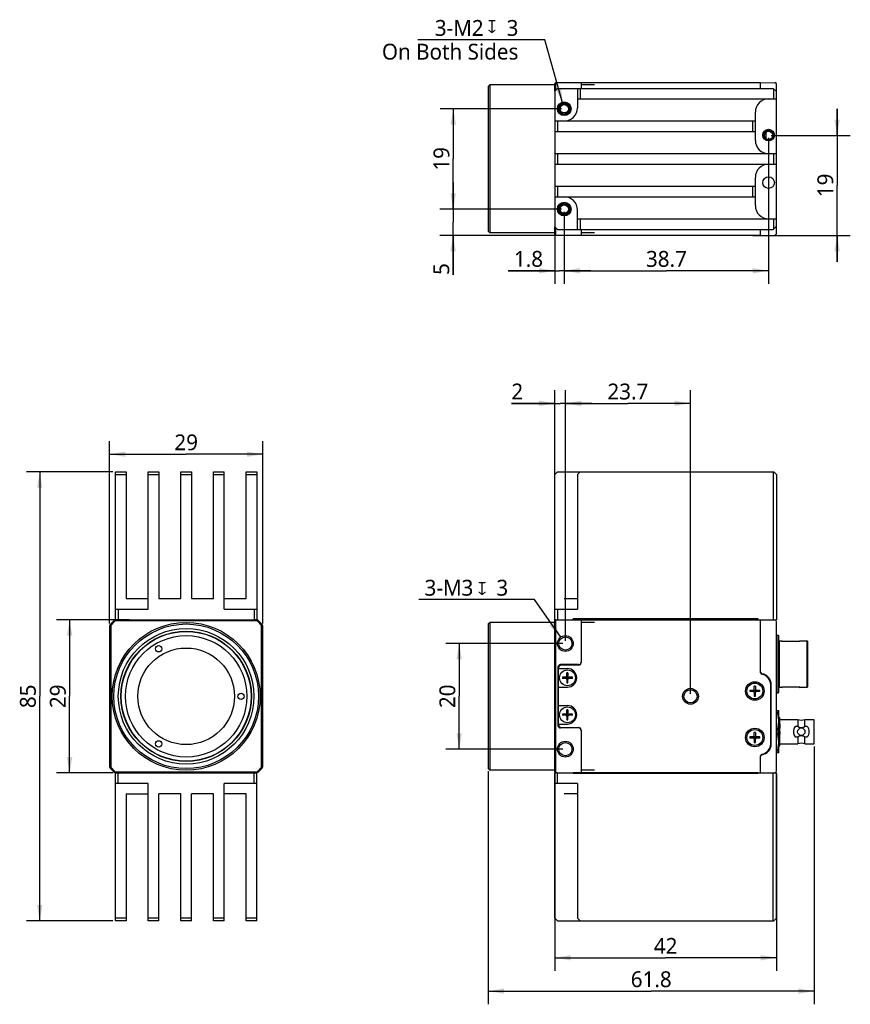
# Model space of a CAD drawing. Header units: millimetres. Extents: x 32 to 326, y 64 to 259.
# Tile 1 of 5: x 32 to 189, y 72 to 259. Entities that reach past the tile are written whole.
import ezdxf
from ezdxf.enums import TextEntityAlignment as Align

# ---------------------------------------------------------------- set-up
doc = ezdxf.new("R2010")
doc.units = ezdxf.units.MM
doc.header["$LTSCALE"] = 23.1
doc.layers.get('0').update_dxf_attribs({"linetype": 'CONTINUOUS'})
for name, color, linetype in [('0 @ 1', 7, 'CONTINUOUS'), ('00_COMPONENTS', 7, 'CONTINUOUS'), ('20_ALL_FEATURES', 7, 'CONTINUOUS'), ('51__DRAFT_DIMS', 7, 'CONTINUOUS')]:
    doc.layers.add(name, color=color, linetype=linetype)
doc.styles.get("Standard").update_dxf_attribs({"font": 'Roboto-Regular.ttf'})

# ---------------------------------------------------------------- blocks, each defined once
blk = doc.blocks.new('_FILLED')
at = {"color": 0, "linetype": 'ByBlock'}
blk.add_solid([(0, 0), (-1, 0.167), (-1, -0.167)], dxfattribs=at)

msp = doc.modelspace()

# ---------------------------------------------------------------- linework, layer by layer
at = {"layer": '00_COMPONENTS'}
for p, q in [((133.71, 245.64), (133.21, 245.14)), ((133.21, 245.14), (133.21, 219.42)), ((133.71, 245.64), (174.61, 245.64)), ((137.51, 245.64), (137.51, 241.96)), ((138.01, 245.64), (138.01, 243.64)), ((175.21, 245.04), (174.61, 245.64)), ((174.71, 243.64), (174.71, 245.54)), ((175.21, 219.52), (175.21, 245.04)), ((137.51, 243.64), (175.21, 243.64)), ((171.21, 235.78), (171.21, 241.14)), ((133.21, 239.46), (171.21, 239.46)), ((133.71, 239.46), (133.71, 237.46)), ((170.71, 237.46), (170.71, 239.46)), ((133.21, 237.46), (171.21, 237.46)), ((133.21, 233.28), (175.21, 233.28)), ((133.71, 233.28), (133.71, 231.28)), ((174.71, 231.28), (174.71, 233.28)), ((133.21, 231.28), (175.21, 231.28)), ((171.21, 223.42), (171.21, 228.78)), ((133.21, 227.1), (171.21, 227.1)), ((133.71, 227.1), (133.71, 225.1)), ((170.71, 225.1), (170.71, 227.1)), ((133.21, 225.1), (171.21, 225.1)), ((137.51, 218.92), (137.51, 222.6)), ((137.51, 220.92), (175.21, 220.92)), ((138.01, 220.92), (138.01, 218.92)), ((174.71, 219.02), (174.71, 220.92)), ((133.21, 219.42), (133.71, 218.92)), ((133.71, 218.92), (174.61, 218.92)), ((174.61, 218.92), (175.21, 219.52)), ((50.02, 144.98), (50.02, 172.98)), ((50.02, 172.98), (52.02, 172.98)), ((50.02, 172.48), (52.02, 172.48)), ((52.02, 172.98), (52.02, 148.98)), ((56.2, 146.98), (56.2, 172.98)), ((56.2, 172.98), (58.2, 172.98)), ((56.2, 172.48), (58.2, 172.48)), ((58.2, 172.98), (58.2, 148.98)), ((62.38, 148.98), (62.38, 172.98)), ((62.38, 172.98), (64.38, 172.98)), ((62.38, 172.48), (64.38, 172.48)), ((64.38, 172.98), (64.38, 148.98)), ((68.56, 148.98), (68.56, 172.98)), ((68.56, 172.98), (70.56, 172.98)), ((68.56, 172.48), (70.56, 172.48)), ((70.56, 146.98), (70.56, 172.98)), ((74.74, 148.98), (74.74, 172.98)), ((74.74, 172.98), (76.74, 172.98)), ((74.74, 172.48), (76.74, 172.48)), ((76.74, 172.98), (76.74, 144.98)), ((133.71, 172.98), (133.21, 172.48)), ((133.21, 144.98), (133.21, 172.48)), ((133.71, 172.98), (174.71, 172.98)), ((138.01, 172.98), (137.51, 172.48)), ((137.51, 172.48), (137.51, 146.98)), ((174.61, 172.98), (174.61, 144.98)), ((174.71, 172.98), (175.21, 172.48)), ((175.21, 172.48), (175.21, 144.98)), ((52.02, 148.98), (56.2, 148.98)), ((58.2, 148.98), (62.38, 148.98)), ((64.38, 148.98), (68.56, 148.98)), ((70.56, 148.98), (74.74, 148.98)), ((135.01, 148.98), (137.51, 148.98)), ((50.02, 146.98), (56.2, 146.98)), ((50.52, 146.98), (50.52, 144.98)), ((70.56, 146.98), (76.74, 146.98)), ((76.24, 146.98), (76.24, 144.98)), ((133.21, 146.98), (137.51, 146.98)), ((133.71, 146.98), (133.71, 144.98)), ((50.08, 144.98), (50.02, 144.98)), ((50.32, 144.98), (76.44, 144.98)), ((76.74, 144.98), (76.67, 144.98)), ((133.41, 144.98), (133.21, 144.98)), ((133.64, 144.98), (136.71, 144.98)), ((136.71, 144.98), (136.71, 145.13)), ((171.71, 145.13), (136.71, 145.13)), ((171.71, 144.98), (171.71, 145.13)), ((171.71, 144.98), (175.21, 144.98)), ((175.21, 142.08), (175.51, 142.08)), ((175.51, 131.08), (175.51, 142.08)), ((175.51, 142.08), (175.61, 141.98)), ((175.61, 141.98), (175.61, 131.18)), ((175.71, 141), (175.61, 141.1)), ((175.71, 141), (176.21, 141)), ((175.71, 141), (175.71, 132.15)), ((176.21, 140.91), (176.21, 141)), ((176.3, 140.91), (176.21, 141)), ((176.21, 140.91), (179.61, 140.91)), ((179.52, 140.91), (179.61, 141)), ((179.61, 141), (181.01, 141)), ((179.61, 141), (179.61, 140.91)), ((181.11, 140.9), (181.01, 141)), ((181.01, 132.15), (181.01, 141)), ((181.11, 140.9), (181.11, 132.25)), ((175.51, 131.08), (175.21, 131.08)), ((175.61, 131.18), (175.51, 131.08)), ((175.61, 132.05), (175.71, 132.15)), ((176.21, 132.15), (175.71, 132.15)), ((179.61, 132.24), (176.21, 132.24)), ((176.3, 132.24), (176.21, 132.15)), ((176.21, 132.15), (176.21, 132.24)), ((179.52, 132.24), (179.61, 132.15)), ((179.61, 132.24), (179.61, 132.15)), ((181.01, 132.15), (179.61, 132.15)), ((181.01, 132.15), (181.11, 132.25)), ((175.21, 127.78), (175.63, 127.78)), ((175.32, 127.65), (175.21, 127.65)), ((175.32, 127.65), (175.32, 127.78)), ((175.63, 119.78), (175.63, 127.78)), ((175.64, 126.45), (175.63, 126.45)), ((175.67, 126.4), (175.64, 126.45)), ((175.71, 126.41), (175.66, 126.41)), ((175.67, 126.4), (175.67, 126.4)), ((175.67, 126.4), (175.67, 126.4)), ((175.67, 126.4), (175.67, 126.39)), ((175.73, 126.45), (175.71, 126.41)), ((175.73, 126.45), (175.81, 126.45)), ((175.8, 125.98), (175.8, 125.98)), ((175.81, 125.97), (175.8, 125.98)), ((175.81, 125.97), (175.8, 125.98)), ((175.86, 126.4), (175.81, 126.45)), ((175.86, 121.15), (175.86, 126.4)), ((179.23, 126.05), (175.86, 126.05)), ((179.23, 126.05), (179.23, 124.76)), ((182.36, 126.05), (180.59, 126.05)), ((180.59, 124.76), (180.59, 126.05)), ((182.36, 121.5), (182.36, 126.05)), ((175.21, 123.9), (175.32, 123.9)), ((175.32, 123.65), (175.21, 123.65)), ((175.32, 123.65), (175.32, 123.9)), ((175.79, 124.79), (175.81, 124.28)), ((175.81, 124.28), (175.79, 124.79)), ((175.81, 124.28), (175.81, 124.26)), ((175.81, 124.26), (175.81, 124.28)), ((175.81, 124.26), (175.85, 123.33)), ((175.83, 124.91), (175.85, 124.46)), ((175.85, 124.46), (175.83, 124.91)), ((175.85, 123.45), (175.83, 123.83)), ((175.85, 124.5), (175.84, 124.84)), ((175.85, 124.5), (175.84, 124.84)), ((175.85, 124.46), (175.85, 124.5)), ((175.85, 124.46), (175.85, 124.5)), ((175.85, 124.46), (175.85, 124.46)), ((175.85, 124.46), (175.85, 124.46)), ((175.85, 123.33), (175.85, 124.46)), ((179.23, 124.76), (178.78, 124.76)), ((181.04, 124.76), (180.59, 124.76)), ((175.86, 121.5), (179.23, 121.5)), ((178.78, 122.79), (179.23, 122.79)), ((179.23, 122.79), (179.23, 121.5)), ((180.59, 122.79), (181.04, 122.79)), ((180.59, 121.5), (180.59, 122.79)), ((180.59, 121.5), (182.36, 121.5)), ((175.21, 119.9), (175.32, 119.9)), ((175.63, 119.78), (175.21, 119.78)), ((175.32, 119.78), (175.32, 119.9)), ((175.63, 120.93), (175.86, 121.15)), ((50.02, 87.98), (50.02, 115.98)), ((50.02, 115.98), (50.08, 115.98)), ((50.32, 115.98), (76.44, 115.98)), ((50.52, 113.98), (50.52, 115.98)), ((76.24, 113.98), (76.24, 115.98)), ((76.67, 115.98), (76.74, 115.98)), ((76.74, 87.98), (76.74, 115.98)), ((133.21, 88.48), (133.21, 115.98)), ((133.21, 115.98), (133.41, 115.98)), ((133.64, 115.98), (136.71, 115.98)), ((133.71, 113.98), (133.71, 115.98)), ((136.71, 115.98), (136.71, 115.83)), ((171.71, 115.83), (136.71, 115.83)), ((171.71, 115.98), (175.21, 115.98)), ((171.71, 115.98), (171.71, 115.83)), ((174.61, 87.98), (174.61, 115.98)), ((175.21, 88.48), (175.21, 115.98)), ((56.2, 113.98), (50.02, 113.98)), ((56.2, 87.98), (56.2, 113.98)), ((76.74, 113.98), (70.56, 113.98)), ((70.56, 87.98), (70.56, 113.98)), ((137.51, 113.98), (133.21, 113.98)), ((137.51, 113.98), (137.51, 88.48)), ((52.02, 111.98), (56.2, 111.98)), ((52.02, 111.98), (52.02, 87.98)), ((62.38, 111.98), (58.2, 111.98)), ((58.2, 87.98), (58.2, 111.98)), ((62.38, 87.98), (62.38, 111.98)), ((68.56, 111.98), (64.38, 111.98)), ((64.38, 87.98), (64.38, 111.98)), ((68.56, 87.98), (68.56, 111.98)), ((74.74, 111.98), (70.56, 111.98)), ((74.74, 87.98), (74.74, 111.98)), ((137.51, 111.98), (135.01, 111.98)), ((52.02, 88.48), (50.02, 88.48)), ((52.02, 87.98), (50.02, 87.98)), ((58.2, 88.48), (56.2, 88.48)), ((58.2, 87.98), (56.2, 87.98)), ((64.38, 88.48), (62.38, 88.48)), ((64.38, 87.98), (62.38, 87.98)), ((70.56, 88.48), (68.56, 88.48)), ((70.56, 87.98), (68.56, 87.98)), ((76.74, 88.48), (74.74, 88.48)), ((76.74, 87.98), (74.74, 87.98)), ((133.21, 88.48), (133.71, 87.98)), ((133.71, 87.98), (174.71, 87.98)), ((137.51, 88.48), (138.01, 87.98)), ((175.21, 88.48), (174.71, 87.98))]:
    msp.add_line(p, q, dxfattribs=at)
for centre, radius in [((135.01, 241.78), 1.3), ((135.01, 241.78), 1.1), ((173.71, 236.78), 1.1), ((173.71, 227.78), 1.1), ((135.01, 222.78), 1.3), ((135.01, 222.78), 1.1), ((179.91, 123.78), 0.7)]:
    msp.add_circle(centre, radius, dxfattribs=at)
for centre, radius, start, end in [((173.71, 241.14), 2.5, 90, 180), ((135.01, 241.96), 2.5, 270, 360), ((173.71, 235.78), 2.5, 180, 270), ((173.71, 228.78), 2.5, 90, 180), ((135.01, 222.6), 2.5, 0, 90), ((173.71, 223.42), 2.5, 180, 270), ((175.64, 126.38), 0.0352, 29.0559, 30.0492), ((175.64, 126.38), 0.0343, 29.2446, 30.5901), ((175.64, 126.38), 0.0307, 30.5957, 31.6768), ((157.77, 124.56), 18.01, 3.3653, 4.4122), ((158.52, 124.61), 17.25, 3.3424, 4.435), ((138.58, 123.45), 37.23, 2.7455, 3.3412), ((144.59, 123.77), 31.21, 2.688, 3.3986), ((65.89, 120.07), 110, 2.4605, 2.6889), ((81.41, 120.77), 94.47, 2.4417, 2.7076), ((138.81, 123.44), 37.05, 2.9219, 3.4865), ((146.67, 123.88), 29.18, 2.8458, 3.5627), ((144.59, 124.54), 31.25, 2.2311, 2.6222), ((146.85, 124.64), 28.99, 2.216, 2.6376), ((118.2, 123.55), 57.65, 1.7975, 2.1938), ((125.75, 123.81), 50.1, 1.7673, 2.2234), ((-48.02, 118.72), 223.94, 1.5652, 1.6987), ((179.91, 128.9), 2.92, 256.5688, 283.4312), ((179.91, 123.78), 1.5, 138.8793, 221.1207), ((179.91, 123.78), 1.5, 179.6026, 180.0012), ((179.91, 123.78), 1.5, 180.0012, 180.4777), ((179.91, 123.78), 1.5, 318.8793, 41.1207), ((179.91, 118.66), 2.92, 76.5688, 103.4312)]:
    msp.add_arc(centre, radius, start, end, dxfattribs=at)
for points, knots in [([(175.63, 125.78), (175.63, 125.93), (175.62, 126.25), (175.56, 126.73), (175.45, 127.19), (175.37, 127.5), (175.32, 127.65)], [0, 0, 0, 0, 0.248957, 0.498406, 0.748699, 1, 1, 1, 1]), ([(175.32, 123.9), (175.37, 124.05), (175.45, 124.36), (175.56, 124.83), (175.62, 125.3), (175.63, 125.62), (175.63, 125.78)], [0, 0, 0, 0, 0.251302, 0.501595, 0.751043, 1, 1, 1, 1]), ([(175.63, 125.53), (175.65, 125.36), (175.68, 125.1), (175.71, 124.74), (175.75, 124.37), (175.79, 123.9), (175.83, 123.52), (175.85, 123.33)], [0, 0, 0, 0, 0.231862, 0.35569, 0.48316, 0.743164, 1, 1, 1, 1]), ([(175.67, 126.39), (175.67, 126.39), (175.67, 126.39), (175.67, 126.4), (175.67, 126.4)], [0, 0, 0, 0, 0.286984, 1, 1, 1, 1]), ([(175.67, 126.39), (175.67, 126.39), (175.67, 126.39), (175.67, 126.39), (175.67, 126.38)], [0, 0, 0, 0, 0.226119, 1, 1, 1, 1]), ([(175.68, 126.34), (175.68, 126.35), (175.68, 126.37), (175.67, 126.38), (175.67, 126.39)], [0, 0, 0, 0, 0.576159, 1, 1, 1, 1]), ([(175.67, 126.38), (175.67, 126.38), (175.68, 126.36), (175.68, 126.35), (175.68, 126.34)], [0, 0, 0, 0, 0.438836, 1, 1, 1, 1]), ([(175.68, 126.34), (175.69, 126.32), (175.7, 126.27), (175.7, 126.21), (175.7, 126.18)], [0, 0, 0, 0, 0.429507, 1, 1, 1, 1]), ([(175.7, 126.18), (175.7, 126.21), (175.7, 126.27), (175.69, 126.32), (175.68, 126.34)], [0, 0, 0, 0, 0.569826, 1, 1, 1, 1]), ([(175.7, 126.18), (175.71, 126.17), (175.71, 126.09), (175.72, 126.01), (175.73, 125.95)], [0, 0, 0, 0, 0.218373, 1, 1, 1, 1]), ([(175.73, 125.95), (175.72, 125.97), (175.72, 126.05), (175.71, 126.13), (175.7, 126.18)], [0, 0, 0, 0, 0.281264, 1, 1, 1, 1]), ([(175.72, 126.39), (175.72, 126.39), (175.72, 126.4), (175.72, 126.4), (175.71, 126.41), (175.71, 126.41)], [0, 0, 0, 0, 0.376989, 0.662291, 1, 1, 1, 1]), ([(175.72, 126.4), (175.72, 126.4), (175.72, 126.39), (175.72, 126.39), (175.72, 126.39)], [0, 0, 0, 0, 0.222196, 1, 1, 1, 1]), ([(175.72, 126.39), (175.72, 126.38), (175.73, 126.35), (175.73, 126.33), (175.74, 126.32)], [0, 0, 0, 0, 0.409447, 1, 1, 1, 1]), ([(175.74, 126.32), (175.73, 126.33), (175.73, 126.35), (175.72, 126.38), (175.72, 126.39)], [0, 0, 0, 0, 0.590724, 1, 1, 1, 1]), ([(175.74, 126.32), (175.74, 126.31), (175.74, 126.28), (175.75, 126.25), (175.75, 126.23)], [0, 0, 0, 0, 0.219668, 1, 1, 1, 1]), ([(175.75, 126.23), (175.75, 126.24), (175.74, 126.27), (175.74, 126.3), (175.74, 126.32)], [0, 0, 0, 0, 0.27995, 1, 1, 1, 1]), ([(175.75, 126.23), (175.75, 126.19), (175.76, 126.11), (175.77, 126.03), (175.77, 125.99)], [0, 0, 0, 0, 0.451671, 1, 1, 1, 1]), ([(175.77, 125.99), (175.77, 126.03), (175.76, 126.11), (175.75, 126.19), (175.75, 126.23)], [0, 0, 0, 0, 0.54924, 1, 1, 1, 1]), ([(175.79, 126.25), (175.79, 126.29), (175.78, 126.34), (175.78, 126.41), (175.77, 126.44), (175.77, 126.45)], [0, 0, 0, 0, 0.594578, 0.821411, 1, 1, 1, 1]), ([(175.79, 126.25), (175.79, 126.29), (175.78, 126.36), (175.78, 126.42), (175.77, 126.45)], [0, 0, 0, 0, 0.594919, 1, 1, 1, 1]), ([(175.77, 125.99), (175.77, 125.97), (175.78, 125.87), (175.79, 125.77), (175.79, 125.69)], [0, 0, 0, 0, 0.227054, 1, 1, 1, 1]), ([(175.79, 125.69), (175.79, 125.72), (175.79, 125.82), (175.78, 125.92), (175.77, 125.99)], [0, 0, 0, 0, 0.27181, 1, 1, 1, 1]), ([(175.8, 125.98), (175.8, 126.01), (175.8, 126.1), (175.79, 126.18), (175.79, 126.25)], [0, 0, 0, 0, 0.280593, 1, 1, 1, 1]), ([(175.8, 125.98), (175.8, 126.01), (175.8, 126.1), (175.79, 126.18), (175.79, 126.25)], [0, 0, 0, 0, 0.280529, 1, 1, 1, 1]), ([(175.81, 125.32), (175.82, 125.29), (175.82, 125.15), (175.83, 125.01), (175.83, 124.91)], [0, 0, 0, 0, 0.239289, 1, 1, 1, 1]), ([(175.83, 124.91), (175.83, 124.95), (175.83, 125.08), (175.82, 125.22), (175.81, 125.32)], [0, 0, 0, 0, 0.259985, 1, 1, 1, 1]), ([(175.84, 124.84), (175.84, 124.88), (175.84, 125.06), (175.83, 125.23), (175.83, 125.36)], [0, 0, 0, 0, 0.261164, 1, 1, 1, 1]), ([(175.63, 121.78), (175.63, 121.93), (175.62, 122.25), (175.56, 122.73), (175.45, 123.19), (175.37, 123.5), (175.32, 123.65)], [0, 0, 0, 0, 0.248957, 0.498405, 0.748698, 1, 1, 1, 1]), ([(178.78, 124.76), (178.75, 124.73), (178.7, 124.66), (178.62, 124.55), (178.56, 124.44), (178.49, 124.28), (178.43, 124.06), (178.41, 123.88), (178.41, 123.79)], [0, 0, 0, 0, 0.12117, 0.24331, 0.366628, 0.491246, 0.743949, 1, 1, 1, 1]), ([(178.41, 123.76), (178.41, 123.67), (178.43, 123.49), (178.49, 123.28), (178.56, 123.11), (178.62, 123), (178.7, 122.89), (178.75, 122.82), (178.78, 122.79)], [0, 0, 0, 0, 0.256059, 0.50875, 0.633361, 0.756679, 0.878821, 1, 1, 1, 1]), ([(179.23, 124.76), (179.28, 124.73), (179.39, 124.68), (179.56, 124.61), (179.73, 124.57), (179.91, 124.56), (180.09, 124.57), (180.26, 124.61), (180.43, 124.68), (180.54, 124.73), (180.59, 124.76)], [0, 0, 0, 0, 0.125023, 0.250038, 0.375032, 0.5, 0.624968, 0.749962, 0.874977, 1, 1, 1, 1]), ([(175.32, 119.9), (175.37, 120.05), (175.45, 120.36), (175.56, 120.83), (175.62, 121.3), (175.63, 121.62), (175.63, 121.78)], [0, 0, 0, 0, 0.251302, 0.501595, 0.751043, 1, 1, 1, 1]), ([(180.59, 122.79), (180.54, 122.82), (180.43, 122.87), (180.26, 122.94), (180.09, 122.98), (179.91, 123), (179.73, 122.98), (179.56, 122.94), (179.39, 122.87), (179.28, 122.82), (179.23, 122.79)], [0, 0, 0, 0, 0.125023, 0.250038, 0.375032, 0.5, 0.624968, 0.749962, 0.874977, 1, 1, 1, 1])]:
    msp.add_open_spline(points, degree=3, knots=knots, dxfattribs=at)
msp.add_open_spline([(175.71, 126.41), (175.71, 126.41), (175.71, 126.41), (175.71, 126.41)], degree=3, dxfattribs=at)
at = {"layer": '20_ALL_FEATURES'}
for p, q in [((120.6, 245.98), (120.9, 246.28)), ((120.9, 246.28), (120.9, 218.28)), ((133.21, 246.28), (120.9, 246.28)), ((133.21, 246.58), (133.41, 246.78)), ((133.21, 245.14), (133.21, 246.58)), ((133.41, 245.34), (133.41, 246.78)), ((133.41, 246.78), (172.21, 246.78)), ((138.21, 246.78), (138.21, 245.64)), ((140.71, 246.28), (138.21, 246.28)), ((172.21, 245.64), (172.21, 246.78)), ((172.21, 246.78), (174.92, 246.71)), ((174.92, 246.71), (174.92, 246.71)), ((174.93, 246.71), (174.92, 246.71)), ((174.95, 246.71), (174.93, 246.71)), ((174.96, 246.7), (174.95, 246.71)), ((174.98, 246.7), (174.96, 246.7)), ((174.99, 246.7), (174.98, 246.7)), ((175.01, 246.69), (174.99, 246.7)), ((175.02, 246.69), (175.01, 246.69)), ((175.04, 246.68), (175.02, 246.69)), ((175.05, 246.67), (175.04, 246.68)), ((175.06, 246.67), (175.05, 246.67)), ((175.08, 246.66), (175.06, 246.67)), ((175.09, 246.65), (175.08, 246.66)), ((175.1, 246.64), (175.09, 246.65)), ((175.11, 246.63), (175.1, 246.64)), ((175.12, 246.62), (175.11, 246.63)), ((175.21, 245.04), (175.21, 246.41)), ((120.6, 245.98), (120.6, 218.58)), ((173.21, 237.36), (173.21, 236.11)), ((120.6, 218.58), (120.9, 218.28)), ((133.21, 218.28), (120.9, 218.28)), ((133.21, 217.98), (133.21, 219.42)), ((133.41, 217.78), (133.41, 219.22)), ((138.21, 218.92), (138.21, 217.78)), ((140.71, 218.28), (138.21, 218.28)), ((172.21, 217.78), (172.21, 218.92)), ((175.21, 218.15), (175.21, 219.52)), ((133.41, 217.78), (133.21, 217.98)), ((172.21, 217.78), (133.41, 217.78)), ((172.21, 217.78), (174.92, 217.85)), ((172.46, 217.78), (174.11, 217.78)), ((174.11, 217.83), (174.11, 217.78)), ((48.88, 143.77), (48.88, 117.18)), ((49.73, 144.83), (49.02, 144.12)), ((49.08, 143.77), (49.08, 117.18)), ((49.16, 143.98), (49.87, 144.69)), ((50.32, 144.98), (50.08, 144.98)), ((76.67, 144.78), (50.08, 144.78)), ((76.67, 144.98), (76.44, 144.98)), ((76.88, 144.69), (77.59, 143.98)), ((77.73, 144.12), (77.02, 144.83)), ((77.68, 117.18), (77.68, 143.77)), ((77.88, 117.18), (77.88, 143.77)), ((120.6, 144.18), (120.9, 144.48)), ((120.6, 144.18), (120.6, 116.78)), ((120.9, 144.48), (120.9, 116.48)), ((133.21, 144.48), (120.9, 144.48)), ((133.21, 144.78), (133.41, 144.98)), ((133.21, 116.18), (133.21, 144.78)), ((133.41, 115.98), (133.41, 144.98)), ((133.41, 144.98), (133.64, 144.98)), ((136.71, 144.98), (171.71, 144.98)), ((138.21, 144.98), (138.21, 136.88)), ((140.71, 144.48), (138.21, 144.48)), ((174.92, 144.91), (172.21, 144.98)), ((172.21, 134.94), (172.21, 144.98)), ((174.65, 144.91), (174.65, 144.91)), ((174.93, 144.9), (174.92, 144.91)), ((174.95, 144.9), (174.93, 144.9)), ((174.96, 144.9), (174.95, 144.9)), ((174.98, 144.9), (174.96, 144.9)), ((174.99, 144.89), (174.98, 144.9)), ((175.01, 144.89), (174.99, 144.89)), ((175.02, 144.88), (175.01, 144.89)), ((175.04, 144.88), (175.02, 144.88)), ((175.05, 144.87), (175.04, 144.88)), ((175.06, 144.86), (175.05, 144.87)), ((175.08, 144.85), (175.06, 144.86)), ((175.09, 144.85), (175.08, 144.85)), ((175.1, 144.84), (175.09, 144.85)), ((175.11, 144.83), (175.1, 144.84)), ((175.12, 144.82), (175.11, 144.83)), ((175.21, 116.35), (175.21, 144.61)), ((137.71, 136.48), (134.31, 136.48)), ((137.71, 136.38), (134.41, 136.38)), ((133.81, 135.98), (133.81, 124.98)), ((133.91, 125.08), (133.91, 135.88)), ((134.01, 135.73), (135.61, 135.73)), ((135.51, 134.28), (135.51, 134.93)), ((135.71, 134.93), (135.71, 134.28)), ((135.31, 134.08), (134.66, 134.08)), ((135.31, 133.88), (134.66, 133.88)), ((135.45, 133.82), (135.77, 134.13)), ((135.77, 133.82), (135.45, 134.13)), ((135.51, 134.08), (135.51, 133.88)), ((135.71, 134.08), (135.51, 134.08)), ((135.71, 133.98), (135.51, 133.98)), ((135.71, 133.88), (135.51, 133.88)), ((135.51, 133.68), (135.51, 133.03)), ((135.61, 134.08), (135.61, 133.88)), ((135.71, 134.08), (135.71, 133.88)), ((135.71, 133.03), (135.71, 133.68)), ((136.56, 134.08), (135.91, 134.08)), ((136.56, 133.88), (135.91, 133.88)), ((171.01, 131.78), (171.01, 132.43)), ((171.21, 132.43), (171.21, 131.78)), ((174.11, 121.48), (174.11, 132.67)), ((174.21, 121.47), (174.21, 132.68)), ((134.01, 132.23), (135.61, 132.23)), ((170.81, 131.58), (170.16, 131.58)), ((170.81, 131.38), (170.16, 131.38)), ((170.95, 131.32), (171.27, 131.63)), ((170.95, 131.63), (171.27, 131.32)), ((171.21, 131.58), (171.01, 131.58)), ((171.01, 131.58), (171.01, 131.38)), ((171.21, 131.48), (171.01, 131.48)), ((171.21, 131.38), (171.01, 131.38)), ((171.01, 131.18), (171.01, 130.53)), ((171.11, 131.58), (171.11, 131.38)), ((171.21, 131.58), (171.21, 131.38)), ((171.21, 130.53), (171.21, 131.18)), ((172.06, 131.58), (171.41, 131.58)), ((172.06, 131.38), (171.41, 131.38)), ((134.01, 128.73), (135.61, 128.73)), ((135.31, 127.08), (134.66, 127.08)), ((135.31, 126.88), (134.66, 126.88)), ((135.77, 126.82), (135.45, 127.13)), ((135.45, 126.82), (135.77, 127.13)), ((135.51, 127.28), (135.51, 127.93)), ((135.51, 127.08), (135.51, 126.88)), ((135.71, 127.08), (135.51, 127.08)), ((135.71, 126.98), (135.51, 126.98)), ((135.71, 126.88), (135.51, 126.88)), ((135.61, 127.08), (135.61, 126.88)), ((135.71, 127.93), (135.71, 127.28)), ((135.71, 127.08), (135.71, 126.88)), ((136.56, 127.08), (135.91, 127.08)), ((136.56, 126.88), (135.91, 126.88)), ((134.01, 125.23), (135.61, 125.23)), ((135.51, 126.68), (135.51, 126.03)), ((135.71, 126.03), (135.71, 126.68)), ((137.71, 124.48), (134.31, 124.48)), ((134.41, 124.58), (137.71, 124.58)), ((138.21, 124.08), (138.21, 115.98)), ((171.01, 122.98), (171.01, 123.63)), ((171.21, 123.63), (171.21, 122.98)), ((170.81, 122.78), (170.16, 122.78)), ((170.81, 122.58), (170.16, 122.58)), ((170.95, 122.83), (171.27, 122.52)), ((170.95, 122.52), (171.27, 122.83)), ((171.21, 122.78), (171.01, 122.78)), ((171.01, 122.78), (171.01, 122.58)), ((171.21, 122.68), (171.01, 122.68)), ((171.21, 122.58), (171.01, 122.58)), ((171.01, 122.38), (171.01, 121.73)), ((171.11, 122.78), (171.11, 122.58)), ((171.21, 122.78), (171.21, 122.58)), ((171.21, 121.73), (171.21, 122.38)), ((172.06, 122.78), (171.41, 122.78)), ((172.06, 122.58), (171.41, 122.58)), ((172.21, 115.98), (172.21, 119.21)), ((49.02, 116.83), (49.73, 116.12)), ((49.87, 116.26), (49.16, 116.97)), ((50.08, 116.18), (76.67, 116.18)), ((50.08, 115.98), (50.32, 115.98)), ((76.44, 115.98), (76.67, 115.98)), ((77.59, 116.97), (76.88, 116.26)), ((77.02, 116.12), (77.73, 116.83)), ((120.6, 116.78), (120.9, 116.48)), ((133.21, 116.48), (120.9, 116.48)), ((133.41, 115.98), (133.21, 116.18)), ((133.64, 115.98), (133.41, 115.98)), ((171.71, 115.98), (136.71, 115.98)), ((140.71, 116.48), (138.21, 116.48)), ((172.21, 115.98), (174.92, 116.05))]:
    msp.add_line(p, q, dxfattribs=at)
for centre, radius in [((135.01, 241.78), 1), ((135.01, 241.78), 0.8), ((173.71, 236.74), 1), ((173.71, 236.74), 0.95), ((173.71, 236.74), 0.8), ((135.01, 222.78), 1), ((135.01, 222.78), 0.8), ((63.38, 130.48), 14), ((63.38, 130.48), 13.7), ((63.38, 130.48), 12.85), ((63.38, 130.48), 12.35), ((63.38, 130.48), 12.3), ((63.38, 130.48), 11.5), ((135.21, 140.48), 1.5), ((58.18, 139.48), 0.6), ((135.21, 140.48), 1.25), ((63.38, 130.48), 9.15), ((135.61, 133.98), 1.5), ((171.11, 131.48), 1.75), ((171.11, 131.48), 1.5), ((73.78, 130.48), 0.6), ((158.91, 130.48), 1.5), ((158.91, 130.48), 1.25), ((135.61, 126.98), 1.5), ((171.11, 122.68), 1.75), ((171.11, 122.68), 1.5), ((58.18, 121.47), 0.6), ((135.21, 120.48), 1.5), ((135.21, 120.48), 1.25)]:
    msp.add_circle(centre, radius, dxfattribs=at)
for centre, radius, start, end in [((174.91, 246.41), 0.3, 0.0346, 88.4685), ((174.91, 218.15), 0.3, 271.497, 0.0014), ((49.38, 143.77), 0.5, 135, 180), ((49.38, 143.77), 0.3, 135, 180), ((50.08, 144.48), 0.5, 90, 135), ((50.08, 144.48), 0.3, 90, 135), ((76.67, 144.48), 0.5, 45, 90), ((76.67, 144.48), 0.3, 45, 90), ((77.38, 143.77), 0.3, 0, 45), ((77.38, 143.77), 0.5, 0, 45), ((174.91, 144.61), 0.3, 0.023, 88.4759), ((134.31, 135.98), 0.5, 90, 180), ((134.41, 135.88), 0.5, 90, 180), ((137.71, 136.98), 0.5, 270, 360), ((137.71, 136.88), 0.5, 270, 360), ((134.01, 135.83), 0.1, 180, 270), ((135.61, 130.97), 3.95, 88.5511, 91.4489), ((135.61, 133.98), 1.75, 270, 90), ((172.51, 135.04), 0.3, 180.0057, 260.4059), ((172.51, 134.94), 0.3, 180, 259.9846), ((171.77, 134.29), 0.75, 45.5847, 54.3459), ((172.11, 132.68), 2.1, 0, 80.4059), ((172.11, 132.67), 2, 0, 79.9846), ((138.61, 133.98), 3.95, 178.5512, 181.4488), ((135.31, 134.28), 0.2, 270, 360), ((135.31, 133.68), 0.2, 0, 90), ((135.61, 136.98), 3.95, 268.5511, 271.4489), ((135.91, 134.28), 0.2, 180, 270), ((135.91, 133.68), 0.2, 90, 180), ((132.61, 133.98), 3.95, 358.5512, 1.4488), ((171.11, 128.47), 3.95, 88.5511, 91.4489), ((134.01, 132.13), 0.1, 90, 180), ((174.11, 131.48), 3.95, 178.5512, 181.4488), ((170.81, 131.78), 0.2, 270, 360), ((170.81, 131.18), 0.2, 0, 90), ((171.41, 131.78), 0.2, 180, 270), ((171.41, 131.18), 0.2, 90, 180), ((168.11, 131.48), 3.95, 358.5512, 1.4488), ((134.01, 128.83), 0.1, 180, 270), ((135.61, 126.98), 1.75, 270, 90), ((171.11, 134.48), 3.95, 268.5511, 271.4489), ((138.61, 126.98), 3.95, 178.5512, 181.4488), ((135.31, 127.28), 0.2, 270, 360), ((135.31, 126.68), 0.2, 0, 90), ((135.61, 123.97), 3.95, 88.5511, 91.4489), ((135.91, 127.28), 0.2, 180, 270), ((135.91, 126.68), 0.2, 90, 180), ((132.61, 126.98), 3.95, 358.5512, 1.4488), ((134.31, 124.98), 0.5, 180, 270), ((134.01, 125.13), 0.1, 90, 180), ((134.41, 125.08), 0.5, 180, 270), ((135.61, 129.98), 3.95, 268.5511, 271.4489), ((137.71, 124.08), 0.5, 0, 90), ((137.71, 123.98), 0.5, 0, 90), ((171.11, 119.67), 3.95, 88.5511, 91.4489), ((174.11, 122.68), 3.95, 178.5512, 181.4488), ((170.81, 122.98), 0.2, 270, 360), ((170.81, 122.38), 0.2, 0, 90), ((171.11, 125.68), 3.95, 268.5511, 271.4489), ((171.41, 122.98), 0.2, 180, 270), ((171.41, 122.38), 0.2, 90, 180), ((168.11, 122.68), 3.95, 358.5512, 1.4488), ((172.11, 121.48), 2, 280.0154, 360), ((172.11, 121.47), 2.1, 279.5941, 360), ((172.51, 119.21), 0.3, 100.0154, 180), ((172.51, 119.11), 0.3, 99.5941, 179.994), ((49.38, 117.18), 0.5, 180, 225), ((49.38, 117.18), 0.3, 180, 225), ((50.08, 116.48), 0.5, 225, 270), ((50.08, 116.48), 0.3, 225, 270), ((76.67, 116.48), 0.3, 270, 315), ((76.67, 116.48), 0.5, 270, 315), ((77.38, 117.18), 0.3, 315, 360), ((77.38, 117.18), 0.5, 315, 360), ((174.91, 116.35), 0.3, 271.5215, 359.9784)]:
    msp.add_arc(centre, radius, start, end, dxfattribs=at)
at = {"layer": '51__DRAFT_DIMS'}
for p, q in [((127.82, 254.84), (107.25, 254.84)), ((131.32, 254.84), (127.82, 254.84)), ((134.74, 242.74), (131.32, 254.84)), ((134.51, 241.78), (111.48, 241.78)), ((113.98, 241.78), (113.98, 232.28)), ((186.7, 236.74), (186.7, 241.74)), ((186.7, 241.74), (186.7, 227.26)), ((173.71, 236.24), (173.71, 208.59)), ((174.21, 236.74), (189.2, 236.74)), ((113.98, 222.78), (113.98, 232.28)), ((113.95, 222.78), (113.95, 227.78)), ((113.95, 227.78), (113.95, 220.28)), ((186.7, 212.78), (186.7, 227.26)), ((134.51, 222.78), (111.45, 222.78)), ((134.51, 222.78), (111.48, 222.78)), ((135.01, 222.28), (135.01, 208.59)), ((135.01, 222.28), (135.01, 208.59)), ((113.95, 210.33), (113.95, 220.28)), ((133.21, 218.49), (133.21, 208.59)), ((133.81, 217.78), (111.45, 217.78)), ((113.95, 217.78), (113.95, 210.33)), ((170.7, 217.78), (189.2, 217.78)), ((186.7, 217.78), (186.7, 212.78)), ((133.21, 211.09), (124.38, 211.09)), ((124.38, 211.09), (134.11, 211.09)), ((140.01, 211.09), (134.11, 211.09)), ((135.01, 211.09), (154.36, 211.09)), ((135.01, 211.09), (140.01, 211.09)), ((173.71, 211.09), (154.36, 211.09)), ((133.21, 144.27), (133.21, 188.47)), ((135.21, 140.98), (135.21, 188.47)), ((135.21, 140.98), (135.21, 188.47)), ((158.91, 130.98), (158.91, 188.47)), ((133.21, 185.97), (125.02, 185.97)), ((125.02, 185.97), (134.21, 185.97)), ((140.21, 185.97), (134.21, 185.97)), ((135.21, 185.97), (147.06, 185.97)), ((135.21, 185.97), (140.21, 185.97)), ((158.91, 185.97), (147.06, 185.97)), ((48.88, 144.27), (48.88, 178.84)), ((77.88, 144.27), (77.88, 178.84)), ((48.88, 176.34), (63.38, 176.34)), ((77.88, 176.34), (63.38, 176.34)), ((49.52, 172.98), (33.14, 172.98)), ((35.64, 172.98), (35.64, 130.48)), ((125.88, 148.8), (107.47, 148.8)), ((129.38, 148.8), (125.88, 148.8)), ((134.35, 141.7), (129.38, 148.8)), ((52.58, 144.98), (38.81, 144.98)), ((41.31, 144.98), (41.31, 130.48)), ((134.71, 140.48), (112.6, 140.48)), ((115.1, 140.48), (115.1, 130.48)), ((35.64, 87.98), (35.64, 130.48)), ((41.31, 115.98), (41.31, 130.48)), ((115.1, 120.48), (115.1, 130.48)), ((134.71, 120.48), (112.6, 120.48)), ((182.36, 121), (182.36, 72.14)), ((49.58, 115.98), (38.81, 115.98)), ((120.6, 116.28), (120.6, 72.14)), ((133.21, 116.68), (133.21, 78.46)), ((175.21, 115.85), (175.21, 78.46)), ((49.52, 87.98), (33.14, 87.98)), ((133.21, 80.96), (154.21, 80.96)), ((175.21, 80.96), (154.21, 80.96)), ((120.6, 74.64), (151.48, 74.64)), ((182.36, 74.64), (151.48, 74.64))]:
    msp.add_line(p, q, dxfattribs=at)
msp.add_arc((135.01, 241.78), 1, 90, 132.3187, dxfattribs=at)

# ---------------------------------------------------------------- block references
at = {"layer": '51__DRAFT_DIMS', "xscale": 3, "yscale": 3, "zscale": 3}
for p, rotation in [((134.74, 242.74), 285.7536656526), ((113.98, 241.78), 90), ((186.7, 236.74), 270), ((113.95, 222.78), 270), ((113.98, 222.78), 270), ((113.95, 217.78), 90), ((186.7, 217.78), 90), ((135.01, 211.09), 180), ((135.01, 211.09), 180), ((135.21, 185.97), 180), ((135.21, 185.97), 180), ((48.88, 176.34), 180), ((35.64, 172.98), 90), ((41.31, 144.98), 90), ((134.35, 141.7), 305.0127661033), ((115.1, 140.48), 90), ((115.1, 120.48), 270), ((41.31, 115.98), 270), ((35.64, 87.98), 270), ((133.21, 80.96), 180), ((120.6, 74.64), 180)]:
    msp.add_blockref('_FILLED', p, dxfattribs=dict(at, rotation=rotation))
for p in [(133.21, 211.09), (173.71, 211.09), (133.21, 185.97), (158.91, 185.97), (77.88, 176.34), (175.21, 80.96), (182.36, 74.64)]:
    msp.add_blockref('_FILLED', p, dxfattribs=at)

# ---------------------------------------------------------------- texts
at = {"layer": '0 @ 1', "attachment_point": 1}
for s, insert, char_height, width in [('{\\fGDT|b1|i0|c0|p0;\\H0.833333x;x}', (120.49, 258.61), 3, 0.9801), ('{\\fGDT|b1|i0|c0|p0;x}', (118.63, 152.17), 2.5, 1.2932)]:
    msp.add_mtext(s, dxfattribs=dict(at, insert=insert, char_height=char_height, width=width))
at = {"layer": '51__DRAFT_DIMS'}
for s, p in [('3-M', (117.52, 255.59)), ('2', (119.73, 255.59)), ('3', (126.32, 255.59)), ('On Both Sides', (126.32, 251.09)), ('1.8', (130.99, 211.84)), ('2', (127.22, 186.72)), ('3-M', (115.58, 149.55)), ('3', (117.78, 149.55)), ('3', (124.38, 149.55))]:
    msp.add_text(s, height=3, dxfattribs=at).set_placement(p, align=Align.RIGHT)
for s, p in [('19', (113.23, 232.28)), ('19', (185.95, 227.26)), ('85', (34.89, 130.48)), ('29', (40.56, 130.48)), ('20', (114.35, 130.48))]:
    msp.add_text(s, height=3, rotation=90, dxfattribs=at).set_placement(p, align=Align.CENTER)
for s, p in [('38.7', (154.36, 211.84)), ('23.7', (147.06, 186.72)), ('29', (63.38, 177.09)), ('42', (154.21, 81.71)), ('61.8', (151.48, 75.39))]:
    msp.add_text(s, height=3, dxfattribs=at).set_placement(p, align=Align.CENTER)
msp.add_text('5', height=3, rotation=90, dxfattribs=at).set_placement((113.2, 212.53), align=Align.RIGHT)

doc.saveas('drawing.dxf')
